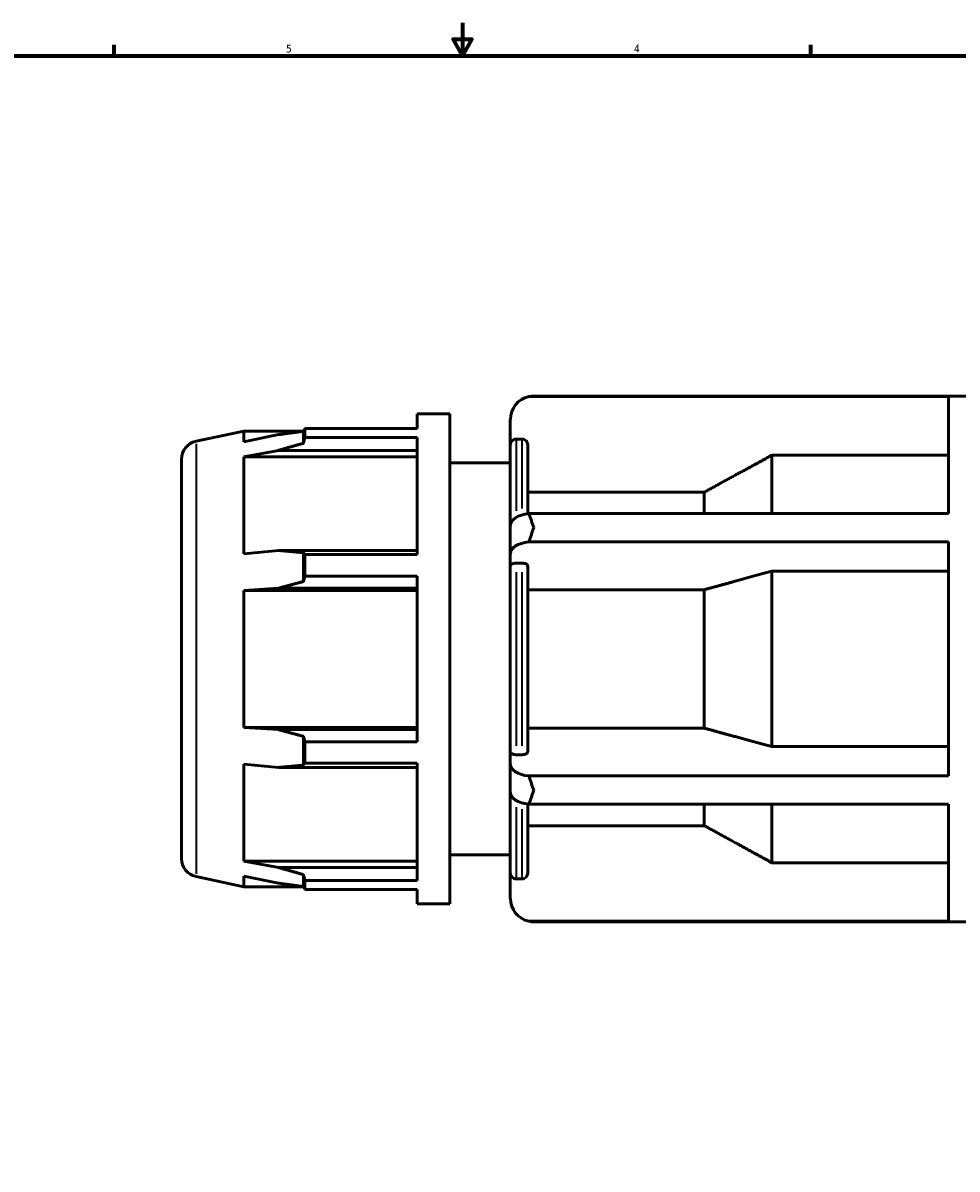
# Model space of a CAD drawing. Header units: inches. Extents: x -7.4 to 56.8, y -14.1 to 36.9.
# Tile 5 of 9: x 11.6 to 23, y 7.4 to 21.4. Entities that reach past the tile are written whole.
import ezdxf

# ---------------------------------------------------------------- set-up
doc = ezdxf.new("R2010")
doc.units = ezdxf.units.IN
doc.header["$MEASUREMENT"] = 0
for name, color, linetype, lineweight in [('Border (ANSI)', 7, 'Continuous', 70), ('Visible (ANSI)', 7, 'Continuous', 50), ('Visible Narrow (ANSI)', 7, 'Continuous', 35)]:
    doc.layers.add(name, color=color, linetype=linetype, lineweight=lineweight)
doc.styles.add('Note Text (ANSI)', font='tahoma.ttf')

# ---------------------------------------------------------------- blocks, each defined once
blk = doc.blocks.new('Borders Default Border')
at = {"layer": 'Border (ANSI)'}
for p, q in [((12.75, 21), (12.75, 21.134)), ((21.25, 21), (21.25, 21.134))]:
    blk.add_line(p, q, dxfattribs=at)
at = {"layer": 'Border (ANSI)', "flags": 128}
for points in [[(17, 21.4), (17, 21), (16.885, 21.2), (17.115, 21.2), (17, 21)], [(0.5, 1), (0.5, 21), (33.5, 21), (33.5, 1), (0.5, 1)]]:
    blk.add_lwpolyline(points, dxfattribs=at)
at = {"layer": 'Border (ANSI)', "color": 5, "true_color": 0x0000ff, "char_height": 0.0945, "attachment_point": 7, "style": 'Note Text (ANSI)'}
for s, insert in [('5', (14.847, 21.038)), ('4', (19.092, 21.04))]:
    blk.add_mtext(s, dxfattribs=dict(at, insert=insert))

msp = doc.modelspace()

# ---------------------------------------------------------------- linework, layer by layer
at = {"layer": 'Visible (ANSI)'}
for p, q in [((22.928, 16.838), (17.809, 16.838)), ((17.869, 16.844), (23.14, 16.844)), ((22.928, 15.41), (22.928, 16.838)), ((16.447, 16.626), (16.447, 16.449)), ((16.447, 16.626), (16.846, 16.626)), ((16.846, 10.646), (16.846, 16.626)), ((17.583, 16.559), (17.583, 16.25)), ((13.75, 16.293), (14.332, 16.417)), ((14.332, 16.417), (14.332, 16.288)), ((15.061, 16.417), (14.332, 16.417)), ((14.754, 16.374), (14.332, 16.288)), ((15.06, 16.269), (15.06, 16.415)), ((15.078, 16.449), (16.447, 16.449)), ((15.078, 16.341), (15.078, 16.449)), ((16.447, 16.341), (15.078, 16.341)), ((16.447, 16.341), (16.447, 14.909)), ((17.583, 15.27), (17.583, 16.25)), ((17.726, 16.32), (17.653, 16.32)), ((17.796, 16.25), (17.796, 15.408)), ((14.332, 16.102), (14.754, 16.182)), ((16.447, 16.102), (14.332, 16.102)), ((14.332, 16.102), (14.332, 14.92)), ((14.754, 16.182), (16.447, 16.182)), ((20.774, 15.41), (20.774, 16.123)), ((22.928, 16.123), (20.774, 16.123)), ((13.572, 11.199), (13.572, 16.073)), ((16.846, 16.028), (17.583, 16.028)), ((19.95, 15.672), (17.796, 15.672)), ((19.95, 15.41), (19.95, 15.672)), ((17.809, 15.41), (22.928, 15.41)), ((17.583, 15.27), (17.583, 14.925)), ((22.928, 15.064), (17.809, 15.064)), ((22.928, 12.207), (22.928, 15.064)), ((14.754, 14.961), (14.332, 14.92)), ((16.447, 14.961), (14.754, 14.961)), ((15.06, 14.581), (15.06, 14.933)), ((15.078, 14.909), (16.447, 14.909)), ((15.078, 14.648), (15.078, 14.909)), ((17.583, 14.925), (17.583, 14.77)), ((17.583, 12.502), (17.583, 14.77)), ((17.726, 14.805), (17.653, 14.805)), ((17.796, 14.77), (17.796, 12.502)), ((20.774, 12.565), (20.774, 14.707)), ((22.928, 14.707), (20.774, 14.707)), ((16.447, 14.648), (15.078, 14.648)), ((16.447, 14.648), (16.447, 12.624)), ((14.332, 14.472), (14.754, 14.499)), ((16.447, 14.472), (14.332, 14.472)), ((14.332, 14.472), (14.332, 12.8)), ((14.754, 14.499), (16.447, 14.499)), ((19.95, 14.481), (17.796, 14.481)), ((19.95, 12.791), (19.95, 14.481)), ((16.447, 12.8), (14.332, 12.8)), ((14.754, 12.773), (14.332, 12.8)), ((16.447, 12.773), (14.754, 12.773)), ((17.796, 12.791), (19.95, 12.791)), ((15.06, 12.339), (15.06, 12.691)), ((15.078, 12.624), (16.447, 12.624)), ((15.078, 12.363), (15.078, 12.624)), ((17.583, 12.502), (17.583, 12.347)), ((17.653, 12.467), (17.726, 12.467)), ((20.774, 12.565), (22.928, 12.565)), ((14.332, 12.352), (14.332, 11.169)), ((14.332, 12.352), (14.754, 12.311)), ((16.447, 12.363), (15.078, 12.363)), ((16.447, 12.363), (16.447, 10.931)), ((17.583, 12.347), (17.583, 12.002)), ((14.754, 12.311), (16.447, 12.311)), ((17.809, 12.207), (22.928, 12.207)), ((17.583, 11.022), (17.583, 12.002)), ((17.796, 11.864), (17.796, 11.022)), ((22.928, 11.862), (17.809, 11.862)), ((19.95, 11.6), (19.95, 11.862)), ((20.774, 11.148), (20.774, 11.862)), ((22.928, 10.434), (22.928, 11.862)), ((17.796, 11.6), (19.95, 11.6)), ((16.846, 11.244), (17.583, 11.244)), ((14.754, 11.09), (14.332, 11.169)), ((16.447, 11.169), (14.332, 11.169)), ((16.447, 11.09), (14.754, 11.09)), ((20.774, 11.148), (22.928, 11.148)), ((13.75, 10.979), (14.332, 10.855)), ((14.332, 10.984), (14.332, 10.855)), ((14.332, 10.984), (14.754, 10.898)), ((15.06, 10.857), (15.06, 11.003)), ((15.078, 10.931), (16.447, 10.931)), ((15.078, 10.823), (15.078, 10.931)), ((17.583, 11.022), (17.583, 10.713)), ((17.653, 10.952), (17.726, 10.952)), ((15.061, 10.855), (14.332, 10.855)), ((16.447, 10.823), (15.078, 10.823)), ((16.447, 10.823), (16.447, 10.646)), ((16.447, 10.646), (16.846, 10.646)), ((17.809, 10.434), (22.928, 10.434)), ((17.869, 10.427), (23.14, 10.427))]:
    msp.add_line(p, q, dxfattribs=at)
for centre, radius, start, end in [((17.869, 16.559), 0.285, 101.9668, 180), ((13.796, 16.073), 0.225, 102, 180), ((13.796, 11.199), 0.225, 180, 258), ((17.869, 10.713), 0.285, 180, 258.0332)]:
    msp.add_arc(centre, radius, start, end, dxfattribs=at)
for centre, start_param, end_param in [((17.869, 15.27), 4.921248, 6.283185), ((17.869, 14.925), 4.921248, 6.283185), ((17.869, 12.347), 0, 1.361937), ((17.869, 12.002), 0, 1.361937)]:
    msp.add_ellipse(centre, major_axis=(-0.285, 0), ratio=0.5, start_param=start_param, end_param=end_param, dxfattribs=at)
for points in [[(17.809, 16.838), (17.83, 16.843), (17.85, 16.844), (17.869, 16.844)], [(17.869, 15.24), (17.85, 15.295), (17.83, 15.352), (17.809, 15.41)], [(17.809, 15.064), (17.83, 15.126), (17.85, 15.185), (17.869, 15.24)], [(17.869, 12.032), (17.85, 12.087), (17.83, 12.146), (17.809, 12.207)], [(17.809, 11.862), (17.83, 11.919), (17.85, 11.977), (17.869, 12.032)], [(17.869, 10.427), (17.85, 10.427), (17.83, 10.429), (17.809, 10.434)]]:
    msp.add_open_spline(points, degree=3, dxfattribs=at)
for points, weights in [([(14.754, 16.374), (14.904, 16.394), (15.06, 16.415)], [1.00109420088, 1.00067214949, 1]), ([(15.06, 16.415), (15.069, 16.432), (15.078, 16.449)], [1, 1.00008140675, 1]), ([(15.06, 16.269), (14.904, 16.225), (14.754, 16.182)], [1, 1.00067214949, 1.00109420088]), ([(15.078, 16.341), (15.069, 16.305), (15.06, 16.269)], [1, 1.00008140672, 1]), ([(20.774, 16.123), (20.321, 15.875), (19.95, 15.672)], [1, 1.00498568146, 1]), ([(14.754, 14.961), (14.904, 14.947), (15.06, 14.933)], [1.00109420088, 1.00067214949, 1]), ([(15.06, 14.933), (15.069, 14.921), (15.078, 14.909)], [1, 1.00008140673, 1]), ([(20.774, 14.707), (20.321, 14.583), (19.95, 14.481)], [1, 1.00498568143, 1]), ([(15.06, 14.581), (14.904, 14.54), (14.754, 14.499)], [1, 1.00067214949, 1.00109420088]), ([(15.078, 14.648), (15.069, 14.614), (15.06, 14.581)], [1, 1.00008140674, 1]), ([(14.754, 12.773), (14.904, 12.732), (15.06, 12.691)], [1.00109420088, 1.00067214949, 1]), ([(19.95, 12.791), (20.321, 12.689), (20.774, 12.565)], [1, 1.00498568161, 1]), ([(15.06, 12.691), (15.069, 12.658), (15.078, 12.624)], [1, 1.00008140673, 1]), ([(15.06, 12.339), (14.904, 12.325), (14.754, 12.311)], [1, 1.00067214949, 1.00109420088]), ([(15.078, 12.363), (15.069, 12.351), (15.06, 12.339)], [1, 1.00008140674, 1]), ([(19.95, 11.6), (20.321, 11.397), (20.774, 11.148)], [1, 1.00498568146, 1]), ([(14.754, 11.09), (14.904, 11.047), (15.06, 11.003)], [1.00109420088, 1.00067214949, 1]), ([(15.06, 11.003), (15.069, 10.967), (15.078, 10.931)], [1, 1.00008140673, 1]), ([(15.06, 10.857), (14.904, 10.878), (14.754, 10.898)], [1, 1.00067214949, 1.00109420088]), ([(15.078, 10.823), (15.069, 10.84), (15.06, 10.857)], [1, 1.00008140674, 1])]:
    msp.add_rational_spline(points, weights, degree=2, dxfattribs=at)
for points, knots in [([(17.653, 16.32), (17.645, 16.32), (17.634, 16.318), (17.619, 16.311), (17.61, 16.305), (17.598, 16.293), (17.592, 16.284), (17.585, 16.268), (17.583, 16.258), (17.583, 16.25)], [0, 0, 0, 0, 0.065622, 0.065622, 0.1313365, 0.1313365, 0.1971659, 0.1971659, 0.2630959, 0.2630959, 0.2630959, 0.2630959]), ([(17.796, 16.25), (17.796, 16.258), (17.794, 16.268), (17.787, 16.284), (17.782, 16.293), (17.769, 16.305), (17.761, 16.311), (17.745, 16.318), (17.735, 16.32), (17.726, 16.32)], [-0.2630959, -0.2630959, -0.2630959, -0.2630959, -0.1971659, -0.1971659, -0.1313365, -0.1313365, -0.065622, -0.065622, 0, 0, 0, 0]), ([(17.653, 14.805), (17.645, 14.805), (17.634, 14.804), (17.619, 14.801), (17.61, 14.798), (17.598, 14.792), (17.592, 14.788), (17.585, 14.78), (17.583, 14.774), (17.583, 14.77)], [0, 0, 0, 0, 0.065622, 0.065622, 0.1313365, 0.1313365, 0.1971659, 0.1971659, 0.2630959, 0.2630959, 0.2630959, 0.2630959]), ([(17.796, 14.77), (17.796, 14.774), (17.794, 14.78), (17.787, 14.788), (17.782, 14.792), (17.769, 14.798), (17.761, 14.801), (17.745, 14.804), (17.735, 14.805), (17.726, 14.805)], [-0.2630959, -0.2630959, -0.2630959, -0.2630959, -0.1971659, -0.1971659, -0.1313365, -0.1313365, -0.065622, -0.065622, 0, 0, 0, 0]), ([(17.583, 12.502), (17.583, 12.497), (17.585, 12.492), (17.592, 12.484), (17.598, 12.48), (17.61, 12.474), (17.619, 12.471), (17.634, 12.468), (17.645, 12.467), (17.653, 12.467)], [-0.2630959, -0.2630959, -0.2630959, -0.2630959, -0.1971659, -0.1971659, -0.1313365, -0.1313365, -0.065622, -0.065622, 0, 0, 0, 0]), ([(17.726, 12.467), (17.735, 12.467), (17.745, 12.468), (17.761, 12.471), (17.769, 12.474), (17.782, 12.48), (17.787, 12.484), (17.794, 12.492), (17.796, 12.497), (17.796, 12.502)], [0, 0, 0, 0, 0.065622, 0.065622, 0.1313365, 0.1313365, 0.1971659, 0.1971659, 0.2630959, 0.2630959, 0.2630959, 0.2630959]), ([(17.583, 11.022), (17.583, 11.014), (17.585, 11.004), (17.592, 10.988), (17.598, 10.979), (17.61, 10.967), (17.619, 10.961), (17.634, 10.954), (17.645, 10.952), (17.653, 10.952)], [-0.2630959, -0.2630959, -0.2630959, -0.2630959, -0.1971659, -0.1971659, -0.1313365, -0.1313365, -0.065622, -0.065622, 0, 0, 0, 0]), ([(17.726, 10.952), (17.735, 10.952), (17.745, 10.954), (17.761, 10.961), (17.769, 10.967), (17.782, 10.979), (17.787, 10.988), (17.794, 11.004), (17.796, 11.014), (17.796, 11.022)], [0, 0, 0, 0, 0.065622, 0.065622, 0.1313365, 0.1313365, 0.1971659, 0.1971659, 0.2630959, 0.2630959, 0.2630959, 0.2630959])]:
    msp.add_open_spline(points, degree=3, knots=knots, dxfattribs=at)
at = {"layer": 'Visible Narrow (ANSI)'}
for p, q in [((13.75, 16.26), (13.75, 11.012)), ((17.653, 16.309), (17.653, 15.445)), ((17.726, 15.472), (17.726, 16.31)), ((17.653, 14.695), (17.653, 12.577)), ((17.726, 12.577), (17.726, 14.695)), ((17.653, 11.827), (17.653, 10.962)), ((17.726, 10.962), (17.726, 11.8))]:
    msp.add_line(p, q, dxfattribs=at)

# ---------------------------------------------------------------- block references
msp.add_blockref('Borders Default Border', (0, 0))

doc.saveas('drawing.dxf')
